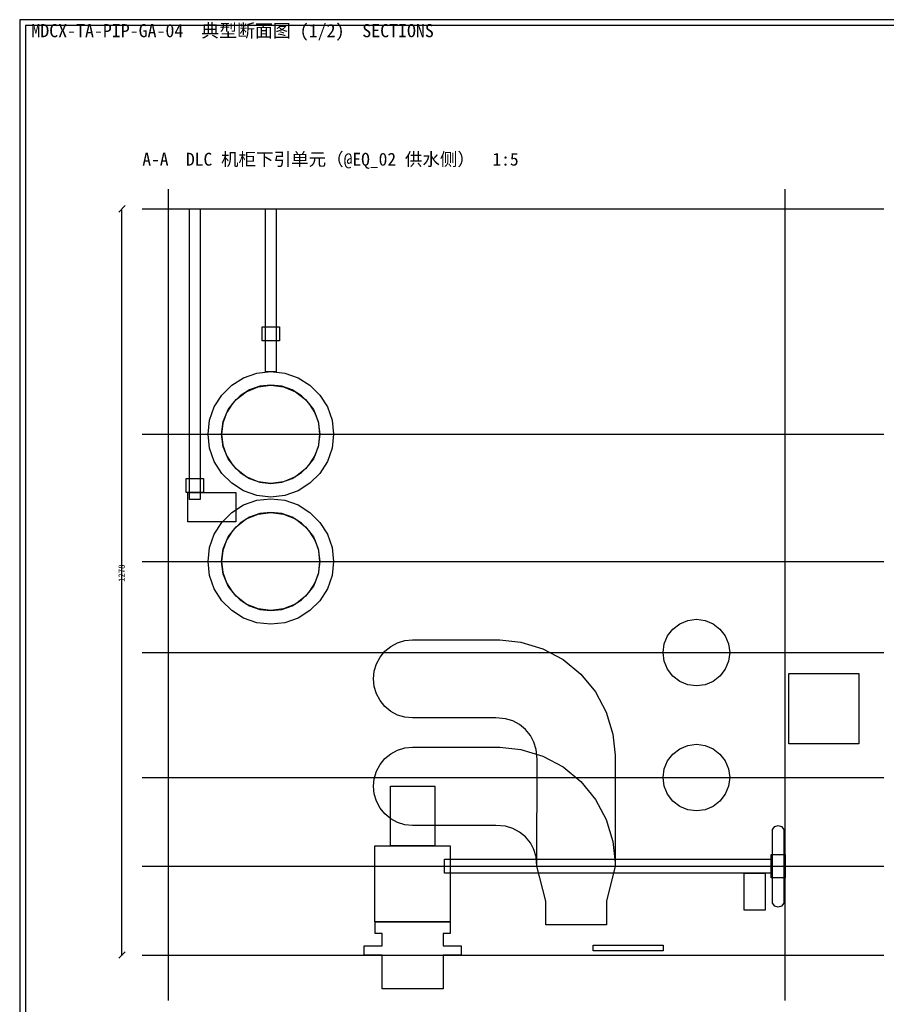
# Model space of a CAD drawing. Header units: metres. Extents: x 8 to 857, y 8 to 586.
# Tile 2 of 5: x 8 to 305, y 249 to 586. Entities that reach past the tile are written whole.
import ezdxf

# ---------------------------------------------------------------- set-up
doc = ezdxf.new("R2010")
doc.units = ezdxf.units.M
for name, color, linetype in [('CL', 1, 'Continuous'), ('DECK-QC', 3, 'Continuous'), ('DIM', 7, 'Continuous'), ('FLANGE', 30, 'Continuous'), ('FRAME', 7, 'Continuous'), ('GRID', 252, 'Continuous'), ('PIPE-HT', 6, 'Continuous'), ('PIPE-LT', 4, 'Continuous'), ('STEEL', 9, 'Continuous'), ('SUPPORT', 8, 'Continuous'), ('TEXT', 7, 'Continuous'), ('VALVE', 2, 'Continuous')]:
    doc.layers.add(name, color=color, linetype=linetype)
doc.styles.add('CN', font='simsun.ttc')

msp = doc.modelspace()

# ---------------------------------------------------------------- linework, layer by layer
at = {"layer": 'CL'}
msp.add_lwpolyline([(50, 296), (304, 296)], dxfattribs=at)
at = {"layer": 'DECK-QC'}
msp.add_lwpolyline([(132.14, 254), (132.14, 265.6), (125.94, 265.6), (125.94, 268.8), (132.14, 268.8), (132.14, 273), (129.74, 273), (129.74, 277), (155.38, 277), (155.38, 273), (152.98, 273), (152.98, 268.8), (159.18, 268.8), (159.18, 265.6), (152.98, 265.6), (152.98, 254), (132.14, 254)], close=True, dxfattribs=at)
at = {"layer": 'DIM'}
for points in [[(41.9, 520.1), (44.1, 522.3)], [(43, 265.6), (43, 521.2)], [(41.9, 264.5), (44.1, 266.7)]]:
    msp.add_lwpolyline(points, dxfattribs=at)
at = {"layer": 'FLANGE'}
msp.add_lwpolyline([(153.51, 298.4), (265.36, 298.4), (265.36, 293.6), (153.51, 293.6), (153.51, 298.4)], close=True, dxfattribs=at)
at = {"layer": 'FRAME'}
for points in [[(8, 8), (833, 8), (833, 586), (8, 586)], [(10, 10), (831, 10), (831, 584), (10, 584)]]:
    msp.add_lwpolyline(points, close=True, dxfattribs=at)
at = {"layer": 'GRID'}
for points in [[(59, 250), (59, 528)], [(270.2, 250), (270.2, 528)], [(50, 521.2), (304, 521.2)], [(50, 444), (304, 444)], [(50, 400.4), (304, 400.4)], [(50, 369.2), (304, 369.2)], [(50, 326.4), (304, 326.4)], [(50, 265.6), (304, 265.6)]]:
    msp.add_lwpolyline(points, dxfattribs=at)
at = {"layer": 'PIPE-HT'}
for points in [[(82.1, 432.1), (79.43, 435.58), (77.74, 439.64), (77.17, 444), (77.74, 448.36), (79.43, 452.42), (82.1, 455.9), (85.59, 458.58), (89.65, 460.26), (94, 460.83), (98.36, 460.26), (102.42, 458.58), (105.9, 455.9), (108.58, 452.42), (110.26, 448.36), (110.83, 444), (110.26, 439.64), (108.58, 435.58), (105.9, 432.1), (102.42, 429.42), (98.36, 427.74), (94, 427.17), (89.65, 427.74), (85.59, 429.42), (82.1, 432.1)], [(82.1, 388.5), (79.43, 391.98), (77.74, 396.04), (77.17, 400.4), (77.74, 404.76), (79.43, 408.82), (82.1, 412.3), (85.59, 414.98), (89.65, 416.66), (94, 417.23), (98.36, 416.66), (102.42, 414.98), (105.9, 412.3), (108.58, 408.82), (110.26, 404.76), (110.83, 400.4), (110.26, 396.04), (108.58, 391.98), (105.9, 388.5), (102.42, 385.82), (98.36, 384.14), (94, 383.57), (89.65, 384.14), (85.59, 385.82), (82.1, 388.5)], [(129.43, 362.81), (130.19, 365.33), (131.43, 367.64), (133.1, 369.68), (135.12, 371.34), (137.44, 372.58), (139.95, 373.34), (142.56, 373.6), (172.42, 373.58), (179.6, 372.83), (187.14, 370.54), (194.09, 366.83), (200.19, 361.83), (205.19, 355.73), (208.9, 348.78), (211.19, 341.24), (211.94, 334.06), (211.96, 296), (208.96, 284), (208.96, 276), (188.16, 276), (188.16, 284), (185.16, 296), (185.18, 332.74), (184.9, 336.01), (184.14, 338.53), (182.9, 340.84), (181.24, 342.88), (179.2, 344.54), (176.89, 345.78), (174.37, 346.54), (171.1, 346.82), (142.56, 346.8), (139.95, 347.06), (137.44, 347.82), (135.12, 349.06), (133.1, 350.72), (131.43, 352.76), (130.19, 355.07), (129.43, 357.59), (129.18, 360.2), (129.43, 362.81)], [(176.89, 345.78), (176.89, 345.78), (176.89, 345.78), (176.89, 345.78)], [(184.14, 338.53), (184.14, 338.53), (184.14, 338.53), (184.14, 338.53)], [(129.43, 326.01), (130.19, 328.53), (131.43, 330.84), (133.1, 332.88), (135.12, 334.54), (137.44, 335.78), (139.95, 336.54), (142.56, 336.8), (172.42, 336.78), (179.6, 336.03), (187.14, 333.74), (194.09, 330.03), (200.19, 325.03), (205.19, 318.93), (208.9, 311.98), (211.19, 304.44), (211.94, 297.26), (211.96, 296), (208.96, 284), (208.96, 276), (188.16, 276), (188.16, 284), (185.16, 296), (184.9, 299.21), (184.14, 301.73), (182.9, 304.04), (181.24, 306.08), (179.2, 307.74), (176.89, 308.98), (174.37, 309.74), (171.1, 310.02), (142.56, 310), (139.95, 310.26), (137.44, 311.02), (135.12, 312.26), (133.1, 313.92), (131.43, 315.96), (130.19, 318.27), (129.43, 320.79), (129.18, 323.4), (129.43, 326.01)], [(150.16, 323.4), (150.16, 303), (134.96, 303), (134.96, 323.4), (150.16, 323.4)], [(176.89, 308.98), (176.89, 308.98), (176.89, 308.98), (176.89, 308.98)], [(181.24, 306.08), (181.24, 306.08), (181.24, 306.08), (181.24, 306.08)], [(184.14, 301.73), (184.14, 301.73), (184.14, 301.73), (184.14, 301.73)]]:
    msp.add_lwpolyline(points, close=True, dxfattribs=at)
at = {"layer": 'PIPE-LT'}
for points in [[(247.82, 377.26), (249.63, 374.9), (250.77, 372.15), (251.16, 369.2), (250.77, 366.25), (249.63, 363.5), (247.82, 361.14), (245.46, 359.33), (242.71, 358.19), (239.76, 357.8), (236.81, 358.19), (234.06, 359.33), (231.7, 361.14), (229.89, 363.5), (228.75, 366.25), (228.36, 369.2), (228.75, 372.15), (229.89, 374.9), (231.7, 377.26), (234.06, 379.07), (236.81, 380.21), (239.76, 380.6), (242.71, 380.21), (245.46, 379.07), (247.82, 377.26)], [(247.82, 334.46), (249.63, 332.1), (250.77, 329.35), (251.16, 326.4), (250.77, 323.45), (249.63, 320.7), (247.82, 318.34), (245.46, 316.53), (242.71, 315.39), (239.76, 315), (236.81, 315.39), (234.06, 316.53), (231.7, 318.34), (229.89, 320.7), (228.75, 323.45), (228.36, 326.4), (228.75, 329.35), (229.89, 332.1), (231.7, 334.46), (234.06, 336.27), (236.81, 337.41), (239.76, 337.8), (242.71, 337.41), (245.46, 336.27), (247.82, 334.46)]]:
    msp.add_lwpolyline(points, close=True, dxfattribs=at)
at = {"layer": 'STEEL'}
for points in [[(295.36, 362), (295.36, 338), (271.36, 338), (271.36, 362), (295.36, 362)], [(256.16, 293.6), (263.36, 293.6), (263.36, 281), (256.16, 281), (256.16, 293.6)]]:
    msp.add_lwpolyline(points, close=True, dxfattribs=at)
at = {"layer": 'SUPPORT'}
for points in [[(69.8, 521.2), (69.8, 421.69), (66.2, 421.69), (66.2, 521.2), (69.8, 521.2)], [(95.8, 521.2), (95.8, 465.42), (92.2, 465.42), (92.2, 521.2), (95.8, 521.2)], [(97, 480.8), (97, 476), (91, 476), (91, 480.8), (97, 480.8)], [(73.04, 448.78), (74.63, 453.33), (77.19, 457.41), (80.6, 460.81), (84.67, 463.37), (89.22, 464.96), (94, 465.5), (98.79, 464.96), (103.33, 463.37), (107.41, 460.81), (110.81, 457.41), (113.37, 453.33), (114.96, 448.78), (115.5, 444), (114.96, 439.22), (113.37, 434.67), (110.81, 430.59), (107.41, 427.19), (103.33, 424.63), (98.79, 423.04), (94, 422.5), (89.22, 423.04), (84.67, 424.63), (80.6, 427.19), (77.19, 430.59), (74.63, 434.67), (73.04, 439.22), (72.5, 444), (73.04, 448.78)], [(80.84, 454.49), (78.84, 451.3), (77.59, 447.75), (77.17, 444), (77.59, 440.25), (78.84, 436.7), (80.84, 433.51), (83.51, 430.84), (86.7, 428.84), (90.26, 427.59), (94, 427.17), (97.75, 427.59), (101.3, 428.84), (104.49, 430.84), (107.16, 433.51), (109.16, 436.7), (110.41, 440.25), (110.83, 444), (110.41, 447.75), (109.16, 451.3), (107.16, 454.49), (104.49, 457.16), (101.3, 459.16), (97.75, 460.41), (94, 460.83), (90.26, 460.41), (86.7, 459.16), (83.51, 457.16), (80.84, 454.49)], [(71, 428.8), (71, 424), (65, 424), (65, 428.8), (71, 428.8)], [(82, 424), (82, 414), (65.6, 414), (65.6, 424), (82, 424)], [(73.04, 405.18), (74.63, 409.73), (77.19, 413.81), (80.6, 417.21), (84.67, 419.77), (89.22, 421.36), (94, 421.9), (98.79, 421.36), (103.33, 419.77), (107.41, 417.21), (110.81, 413.81), (113.37, 409.73), (114.96, 405.18), (115.5, 400.4), (114.96, 395.62), (113.37, 391.07), (110.81, 386.99), (107.41, 383.59), (103.33, 381.03), (98.79, 379.44), (94, 378.9), (89.22, 379.44), (84.67, 381.03), (80.6, 383.59), (77.19, 386.99), (74.63, 391.07), (73.04, 395.62), (72.5, 400.4), (73.04, 405.18)], [(80.84, 410.89), (78.84, 407.7), (77.59, 404.15), (77.17, 400.4), (77.59, 396.65), (78.84, 393.1), (80.84, 389.91), (83.51, 387.24), (86.7, 385.24), (90.26, 383.99), (94, 383.57), (97.75, 383.99), (101.3, 385.24), (104.49, 387.24), (107.16, 389.91), (109.16, 393.1), (110.41, 396.65), (110.83, 400.4), (110.41, 404.15), (109.16, 407.7), (107.16, 410.89), (104.49, 413.56), (101.3, 415.56), (97.75, 416.81), (94, 417.23), (90.26, 416.81), (86.7, 415.56), (83.51, 413.56), (80.84, 410.89)], [(228.4, 269), (228.4, 267), (204.4, 267), (204.4, 269), (228.4, 269)]]:
    msp.add_lwpolyline(points, close=True, dxfattribs=at)
at = {"layer": 'VALVE'}
for points in [[(265.86, 308.62), (266.59, 309.62), (267.76, 310), (268.94, 309.62), (269.66, 308.62), (269.66, 283.38), (268.94, 282.38), (267.76, 282), (266.59, 282.38), (265.86, 283.38), (265.86, 308.62)], [(155.48, 303), (155.48, 277), (129.64, 277), (129.64, 303), (155.48, 303)], [(265.36, 300), (270.16, 300), (270.16, 292), (265.36, 292), (265.36, 300)]]:
    msp.add_lwpolyline(points, close=True, dxfattribs=at)

# ---------------------------------------------------------------- texts
at = {"layer": 'DIM', "style": 'CN'}
msp.add_text('1278', height=2.2, rotation=90, dxfattribs=at).set_placement((44, 393.4))
at = {"layer": 'TEXT', "style": 'CN'}
for s, height, p in [('MDCX-TA-PIP-GA-04  典型断面图 (1/2)  SECTIONS', 4.5, (12, 580)), ('A-A  DLC 机柜下引单元（@EQ_02 供水侧）  1:5', 4.4, (50, 536))]:
    msp.add_text(s, height=height, dxfattribs=at).set_placement(p)

doc.saveas('drawing.dxf')
